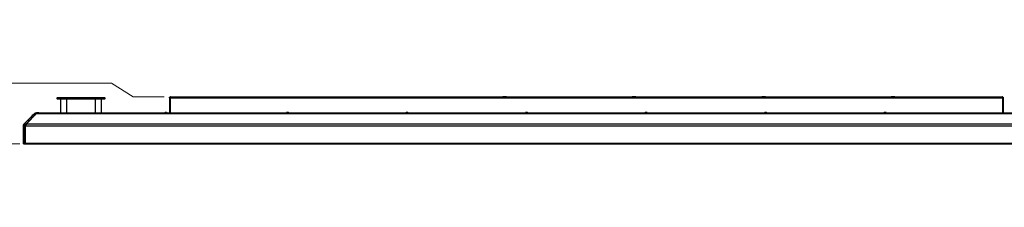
# Model space of a CAD drawing. Header units: millimetres. Extents: x 0 to 844, y -2 to 552.
# Tile 19 of 151: x 165 to 362, y 371 to 409. Entities that reach past the tile are written whole.
import ezdxf

# ---------------------------------------------------------------- set-up
doc = ezdxf.new("R2010")
doc.units = ezdxf.units.MM
doc.styles.add('SLDTEXTSTYLE0', font='GOTHIC.TTF', dxfattribs={"width": 0.913})
doc.dimstyles.new('SLDDIMSTYLE2', dxfattribs={"dimtxt": 3.5, "dimasz": 3.9624, "dimexe": 0, "dimexo": 0.0625, "dimgap": 0.875, "dimtad": 0, "dimtih": 1, "dimtoh": 1, "dimdec": 1, "dimlfac": 10, "dimrnd": 1e-09, "dimzin": 12, "dimdsep": 46, "dimtxsty": 'SLDTEXTSTYLE0', "dimsah": 1, "dimcen": 0.09, "dimadec": 0, "dimazin": 3, "dimtfac": 1, "dimtdec": 1, "dimtmove": 0, "dimatfit": 0, "dimfxl": 1, "dimfrac": 2, "dimtolj": 1, "dimtzin": 12, "dimarcsym": 0})

# ---------------------------------------------------------------- blocks, each defined once
blk = doc.blocks.new('_D_7')
at = {"color": 7, "linetype": 'Continuous', "lineweight": 0}
for p, q in [((145.75, 396.09), (145.75, 408.79)), ((183.12, 396.09), (142.58, 396.09)), ((187.47, 393.31), (183.12, 396.09)), ((141.23, 395.08), (140.16, 395.08)), ((140.16, 395.08), (140.16, 389.53)), ((150.28, 395.08), (151.35, 395.08)), ((151.35, 395.08), (151.35, 389.53)), ((193.65, 393.31), (187.47, 393.31)), ((140.16, 389.53), (141.23, 389.53)), ((151.35, 389.53), (150.28, 389.53)), ((164.69, 383.88), (142.58, 383.88)), ((145.75, 383.88), (145.75, 371.18))]:
    blk.add_line(p, q, dxfattribs=at)
at = {"color": 7, "linetype": 'Continuous', "lineweight": 18}
for points in [[(145.75, 396.09), (146.41, 400.05), (145.09, 400.05)], [(145.75, 383.88), (145.09, 379.92), (146.41, 379.92)]]:
    blk.add_solid(points, dxfattribs=at)
at = {"color": 7, "linetype": 'Continuous', "lineweight": 18, "char_height": 3.5, "attachment_point": 1, "style": 'SLDTEXTSTYLE0'}
for s, insert in [('3.71', (141.23, 394)), ('94.3', (141.23, 388.76))]:
    blk.add_mtext(s, dxfattribs=dict(at, insert=insert))

msp = doc.modelspace()

# ---------------------------------------------------------------- linework, layer by layer
at = {"color": 7, "linetype": 'Continuous', "lineweight": 25}
for p, q in [((172.202, 393.117), (172.252, 393.167)), ((173.472, 393.117), (172.202, 393.117)), ((172.202, 392.913), (172.202, 393.117)), ((172.252, 392.863), (172.202, 392.913)), ((172.202, 392.913), (173.472, 392.913)), ((172.252, 393.167), (173.472, 393.167)), ((173.472, 392.863), (172.252, 392.863)), ((172.837, 392.863), (172.837, 390.147)), ((173.472, 393.117), (173.472, 393.167)), ((173.472, 393.167), (180.457, 393.167)), ((173.472, 393.117), (173.472, 392.913)), ((180.457, 393.117), (173.472, 393.117)), ((173.472, 392.863), (173.472, 392.913)), ((173.472, 392.913), (180.457, 392.913)), ((180.457, 392.863), (173.472, 392.863)), ((174.107, 390.147), (174.107, 392.863)), ((179.822, 392.863), (179.822, 390.147)), ((180.457, 393.117), (180.457, 393.167)), ((180.457, 393.167), (181.677, 393.167)), ((180.457, 392.913), (180.457, 393.117)), ((181.727, 393.117), (180.457, 393.117)), ((180.457, 392.863), (180.457, 392.913)), ((180.457, 392.913), (181.727, 392.913)), ((181.677, 392.863), (180.457, 392.863)), ((181.092, 390.147), (181.092, 392.863)), ((181.727, 393.117), (181.677, 393.167)), ((181.677, 392.863), (181.727, 392.913)), ((181.727, 393.117), (181.727, 392.913)), ((194.735, 393.13), (194.856, 393.13)), ((194.735, 393.13), (194.735, 390.147)), ((194.856, 393.13), (194.856, 390.147)), ((194.863, 393.13), (362.006, 393.13)), ((194.863, 393.13), (194.863, 390.147)), ((194.917, 393.312), (361.952, 393.312)), ((261.655, 393.312), (261.655, 393.312)), ((261.84, 393.312), (261.655, 393.312)), ((261.84, 393.312), (261.84, 393.312)), ((262.21, 393.312), (261.84, 393.312)), ((262.21, 393.312), (262.21, 393.312)), ((262.394, 393.312), (262.21, 393.312)), ((262.394, 393.312), (262.394, 393.312)), ((287.655, 393.312), (287.655, 393.312)), ((287.84, 393.312), (287.655, 393.312)), ((287.84, 393.312), (287.84, 393.312)), ((288.21, 393.312), (287.84, 393.312)), ((288.21, 393.312), (288.21, 393.312)), ((288.394, 393.312), (288.21, 393.312)), ((288.394, 393.312), (288.394, 393.312)), ((313.655, 393.312), (313.655, 393.312)), ((313.84, 393.312), (313.655, 393.312)), ((313.84, 393.312), (313.84, 393.312)), ((314.21, 393.312), (313.84, 393.312)), ((314.21, 393.312), (314.21, 393.312)), ((314.394, 393.312), (314.21, 393.312)), ((314.394, 393.312), (314.394, 393.312)), ((339.655, 393.312), (339.655, 393.312)), ((339.84, 393.312), (339.655, 393.312)), ((339.84, 393.312), (339.84, 393.312)), ((340.21, 393.312), (339.84, 393.312)), ((340.21, 393.312), (340.21, 393.312)), ((340.394, 393.312), (340.21, 393.312)), ((340.394, 393.312), (340.394, 393.312)), ((362.006, 393.13), (362.006, 390.147)), ((362.013, 393.13), (362.013, 390.147)), ((362.135, 393.13), (362.013, 393.13)), ((362.135, 393.13), (362.135, 390.147)), ((165.581, 387.945), (167.597, 389.961)), ((168.016, 389.961), (166, 387.945)), ((168.016, 389.961), (388.854, 389.961)), ((168.423, 390.147), (168.046, 390.147)), ((168.44, 390.147), (168.425, 390.147)), ((168.465, 390.147), (168.44, 390.147)), ((168.465, 390.147), (388.405, 390.147)), ((266.303, 390.19), (266.303, 390.191)), ((290.567, 390.191), (290.566, 390.19)), ((166, 387.945), (390.87, 387.945)), ((165.395, 387.496), (165.395, 384.029)), ((165.762, 387.495), (165.812, 387.496)), ((165.812, 384.042), (165.812, 387.496)), ((165.814, 387.496), (391.056, 387.496)), ((165.814, 384.029), (165.814, 387.496)), ((165.391, 384.033), (165.391, 384.042)), ((165.535, 383.882), (165.558, 383.882)), ((165.558, 383.882), (165.649, 383.879)), ((165.762, 384.033), (165.762, 384.042)), ((165.762, 384.042), (165.812, 384.042)), ((165.762, 384.042), (165.762, 384.042)), ((165.812, 384.042), (165.762, 384.042)), ((165.814, 384.029), (391.056, 384.029)), ((165.907, 383.882), (165.93, 383.882)), ((165.964, 383.879), (390.906, 383.879))]:
    msp.add_line(p, q, dxfattribs=at)
at = {"color": 8, "linetype": 'Continuous', "lineweight": 25}
for p, q in [((165.599, 387.968), (165.601, 387.965)), ((165.971, 387.968), (165.99, 387.935)), ((165.391, 387.495), (165.395, 387.495)), ((165.812, 387.496), (165.814, 387.496)), ((165.812, 384.042), (165.814, 384.042)), ((165.93, 383.882), (165.93, 383.883))]:
    msp.add_line(p, q, dxfattribs=at)
at = {"color": 7, "linetype": 'Continuous', "lineweight": 25, "flags": 128}
for points in [[(193.903, 390.19), (193.903, 390.19), (193.903, 390.19), (193.903, 390.191), (193.903, 390.191)], [(218.398, 390.206), (218.398, 390.205), (218.398, 390.203), (218.399, 390.202), (218.399, 390.2), (218.399, 390.198), (218.399, 390.195), (218.4, 390.193), (218.4, 390.19)], [(218.567, 390.191), (218.567, 390.191), (218.567, 390.19), (218.567, 390.19), (218.566, 390.19)], [(242.398, 390.206), (242.398, 390.205), (242.398, 390.203), (242.399, 390.202), (242.399, 390.2), (242.399, 390.198), (242.399, 390.195), (242.4, 390.193), (242.4, 390.19)], [(242.47, 390.19), (242.47, 390.193), (242.47, 390.195), (242.471, 390.198), (242.471, 390.2), (242.471, 390.202), (242.471, 390.203), (242.471, 390.205), (242.472, 390.206)], [(266.398, 390.206), (266.398, 390.205), (266.398, 390.203), (266.399, 390.202), (266.399, 390.2), (266.399, 390.198), (266.399, 390.195), (266.4, 390.193), (266.4, 390.19)], [(266.47, 390.19), (266.47, 390.193), (266.47, 390.195), (266.471, 390.198), (266.471, 390.2), (266.471, 390.202), (266.471, 390.203), (266.471, 390.205), (266.472, 390.206)], [(290.398, 390.206), (290.398, 390.205), (290.398, 390.203), (290.399, 390.202), (290.399, 390.2), (290.399, 390.198), (290.399, 390.195), (290.4, 390.193), (290.4, 390.19)], [(290.47, 390.19), (290.47, 390.193), (290.47, 390.195), (290.471, 390.198), (290.471, 390.2), (290.471, 390.202), (290.471, 390.203), (290.471, 390.205), (290.472, 390.206)], [(314.398, 390.206), (314.398, 390.205), (314.398, 390.203), (314.399, 390.202), (314.399, 390.2), (314.399, 390.198), (314.399, 390.195), (314.4, 390.193), (314.4, 390.19)], [(314.47, 390.19), (314.47, 390.193), (314.47, 390.195), (314.471, 390.198), (314.471, 390.2), (314.471, 390.202), (314.471, 390.203), (314.471, 390.205), (314.472, 390.206)], [(338.303, 390.19), (338.303, 390.19), (338.303, 390.19), (338.303, 390.191), (338.303, 390.191)], [(338.47, 390.19), (338.47, 390.193), (338.47, 390.195), (338.471, 390.198), (338.471, 390.2), (338.471, 390.202), (338.471, 390.203), (338.471, 390.205), (338.472, 390.206)], [(165.391, 384.042), (165.391, 384.638), (165.391, 385.873), (165.391, 386.695), (165.391, 387.495)], [(165.391, 384.042), (165.391, 384.638), (165.391, 385.873), (165.391, 386.695), (165.391, 387.495)], [(165.762, 384.042), (165.762, 384.638), (165.762, 385.873), (165.762, 386.695), (165.762, 387.495)]]:
    msp.add_lwpolyline(points, dxfattribs=at)
at = {"color": 7, "linetype": 'Continuous', "lineweight": 25}
for centre, radius, start, end in [((168.465, 389.512), 0.635, 90, 135), ((168.046, 389.512), 0.635, 90, 92.50245), ((194.035, 389.708), 0.5, 105.33239, 118.60083), ((194.035, 389.705), 0.502, 94.18855, 105.1693), ((195.86, 390.393), 1.872, 185.75348, 186.25078), ((194.035, 389.614), 0.577, 86.51892, 93.48108), ((206.77, 388.862), 12.77, 173.96143, 174.03432), ((194.035, 389.705), 0.502, 74.83028, 85.81067), ((194.038, 390.283), 0.159, 323.90755, 324.38199), ((194.035, 389.708), 0.5, 61.39917, 74.66761), ((218.435, 389.708), 0.5, 105.33239, 118.60083), ((218.435, 389.705), 0.502, 94.18776, 105.1701), ((218.384, 390.248), 0.0996, 215.47776, 216.23269), ((218.435, 389.614), 0.577, 86.51892, 93.48108), ((206.007, 391.508), 12.533, 353.96074, 354.03501), ((218.435, 389.705), 0.502, 74.8307, 85.81145), ((218.435, 389.708), 0.5, 61.39917, 74.66761), ((242.435, 389.708), 0.5, 105.33239, 118.60083), ((242.435, 389.705), 0.502, 94.18883, 105.16902), ((242.551, 390.368), 0.305, 215.62657, 215.87275), ((242.435, 389.614), 0.577, 86.51858, 93.48142), ((242.435, 389.705), 0.502, 74.83137, 85.81077), ((242.646, 390.133), 0.0973, 143.86418, 144.6365), ((242.435, 389.708), 0.5, 61.39917, 74.66761), ((266.435, 389.708), 0.5, 105.33239, 118.60083), ((266.435, 389.705), 0.502, 94.18909, 105.16907), ((266.435, 389.614), 0.577, 86.51883, 93.48117), ((266.435, 389.705), 0.502, 74.83105, 85.81094), ((267.211, 389.727), 0.794, 144.25594, 144.35052), ((266.435, 389.708), 0.5, 61.39917, 74.66761), ((290.435, 389.708), 0.5, 105.33239, 118.60083), ((290.435, 389.705), 0.502, 94.18906, 105.16895), ((289.659, 389.727), 0.794, 35.64948, 35.74406), ((290.435, 389.614), 0.577, 86.51883, 93.48117), ((290.435, 389.705), 0.502, 74.83093, 85.81091), ((290.435, 389.708), 0.5, 61.39917, 74.66761), ((314.435, 389.708), 0.5, 105.33239, 118.60083), ((314.435, 389.705), 0.502, 94.18923, 105.16863), ((314.224, 390.133), 0.0973, 35.3635, 36.13582), ((314.435, 389.614), 0.577, 86.51858, 93.48142), ((314.435, 389.705), 0.502, 74.83098, 85.81117), ((314.319, 390.368), 0.305, 324.12725, 324.37343), ((314.435, 389.708), 0.5, 61.39917, 74.66761), ((338.435, 389.708), 0.5, 105.33239, 118.60083), ((338.435, 389.705), 0.502, 94.18855, 105.1693), ((350.863, 391.508), 12.533, 185.96499, 186.03926), ((338.435, 389.614), 0.577, 86.51892, 93.48108), ((338.435, 389.705), 0.502, 74.8299, 85.81224), ((338.486, 390.248), 0.0996, 323.76731, 324.52224), ((338.435, 389.708), 0.5, 61.39917, 74.66761), ((166.03, 387.496), 0.635, 135, 180), ((166.449, 387.496), 0.635, 135, 180), ((165.545, 384.029), 0.15, 180, 270), ((165.964, 384.029), 0.15, 180, 270)]:
    msp.add_arc(centre, radius, start, end, dxfattribs=at)
for points, knots in [([(194.735, 393.13), (194.737, 393.152), (194.742, 393.199), (194.783, 393.26), (194.833, 393.294), (194.88, 393.31), (194.905, 393.311), (194.917, 393.312)], [0, 0, 0, 0, 0.2345492, 0.4787041, 0.7332031, 0.865182, 1, 1, 1, 1]), ([(194.917, 393.312), (194.911, 393.31), (194.898, 393.306), (194.882, 393.274), (194.87, 393.226), (194.864, 393.174), (194.864, 393.142), (194.863, 393.13)], [0, 0, 0, 0, 0.21561353, 0.44324286, 0.66402929, 0.87747382, 1, 1, 1, 1]), ([(362.006, 393.13), (362.005, 393.15), (362.001, 393.192), (361.991, 393.246), (361.979, 393.287), (361.966, 393.309), (361.956, 393.311), (361.952, 393.312)], [0, 0, 0, 0, 0.2139477, 0.423898, 0.6369991, 0.8539335, 1, 1, 1, 1]), ([(361.952, 393.312), (361.965, 393.311), (361.99, 393.31), (362.037, 393.294), (362.087, 393.259), (362.127, 393.199), (362.132, 393.152), (362.135, 393.13)], [0, 0, 0, 0, 0.1353589, 0.2677271, 0.5225241, 0.7663807, 1, 1, 1, 1]), ([(362.003, 393.162), (362.005, 393.158), (362.012, 393.15), (362.013, 393.138), (362.013, 393.13)], [0, 0, 0, 0, 0.3498603, 1, 1, 1, 1]), ([(165.599, 387.968), (165.703, 388.072), (166.045, 388.414), (166.506, 388.875), (166.973, 389.342), (167.304, 389.673), (167.516, 389.884), (167.616, 389.984)], [0, 0, 0, 0, 0.1549699, 0.5083964, 0.6851086, 0.8505598, 1, 1, 1, 1]), ([(165.599, 387.968), (165.707, 388.076), (166.052, 388.421), (166.517, 388.885), (166.982, 389.351), (167.309, 389.678), (167.518, 389.886), (167.616, 389.984)], [0, 0, 0, 0, 0.1603254, 0.5137533, 0.6904673, 0.8532061, 1, 1, 1, 1]), ([(165.971, 387.968), (166.075, 388.072), (166.417, 388.414), (166.878, 388.875), (167.345, 389.342), (167.675, 389.673), (167.888, 389.884), (167.988, 389.984)], [0, 0, 0, 0, 0.1549702, 0.5083974, 0.6851109, 0.8505614, 1, 1, 1, 1]), ([(167.616, 389.984), (167.66, 390.017), (167.742, 390.081), (167.89, 390.137), (167.992, 390.144), (168.049, 390.147)], [0, 0, 0, 0, 0.324955, 0.6232455, 1, 1, 1, 1]), ([(167.988, 389.984), (168.043, 390.025), (168.138, 390.094), (168.288, 390.141), (168.379, 390.145), (168.425, 390.147)], [0, 0, 0, 0, 0.4044612, 0.698463, 1, 1, 1, 1]), ([(168.427, 390.147), (168.415, 390.147), (168.375, 390.147), (168.284, 390.147), (168.165, 390.147), (168.085, 390.147), (168.056, 390.147), (168.05, 390.147), (168.048, 390.147)], [0, 0, 0, 0, 0.0627875, 0.2084227, 0.4992665, 0.7900946, 0.9357892, 1, 1, 1, 1]), ([(165.391, 387.495), (165.395, 387.547), (165.402, 387.651), (165.465, 387.811), (165.539, 387.909), (165.591, 387.96), (165.599, 387.968)], [0, 0, 0, 0, 0.2670898, 0.5355279, 0.9276233, 1, 1, 1, 1]), ([(165.391, 387.495), (165.391, 387.54), (165.392, 387.59), (165.407, 387.633), (165.408, 387.637)], [0, 0, 0, 0, 0.90928335, 1, 1, 1, 1]), ([(165.762, 387.495), (165.765, 387.539), (165.77, 387.635), (165.825, 387.789), (165.9, 387.898), (165.957, 387.954), (165.971, 387.968)], [0, 0, 0, 0, 0.22644736, 0.49374035, 0.87056396, 1, 1, 1, 1]), ([(165.812, 387.496), (165.815, 387.542), (165.818, 387.617), (165.845, 387.683), (165.856, 387.709)], [0, 0, 0, 0, 0.596947, 1, 1, 1, 1]), ([(165.535, 383.882), (165.523, 383.883), (165.491, 383.886), (165.447, 383.909), (165.412, 383.949), (165.394, 383.99), (165.392, 384.02), (165.391, 384.033)], [0, 0, 0, 0, 0.17565245, 0.50236214, 0.68048339, 0.85975234, 1, 1, 1, 1]), ([(165.391, 384.033), (165.391, 384.033), (165.398, 384.033), (165.428, 384.033), (165.498, 384.033), (165.583, 384.033), (165.665, 384.033), (165.737, 384.033), (165.762, 384.033)], [0, 0, 0, 0, 0.0133992, 0.2704273, 0.5224146, 0.6111991, 0.86338, 1, 1, 1, 1]), ([(165.907, 383.882), (165.884, 383.882), (165.825, 383.883), (165.733, 383.883), (165.663, 383.883), (165.608, 383.883), (165.561, 383.883), (165.53, 383.883), (165.533, 383.882), (165.535, 383.882)], [0, 0, 0, 0, 0.1125582, 0.285466, 0.4329483, 0.4861912, 0.6359882, 0.7860162, 1, 1, 1, 1]), ([(165.649, 383.879), (165.656, 383.879), (165.668, 383.879), (165.705, 383.879), (165.747, 383.879), (165.798, 383.879), (165.858, 383.879), (165.914, 383.879), (165.951, 383.879), (165.964, 383.879)], [0, 0, 0, 0, 0.1949949, 0.3398396, 0.4846775, 0.6292833, 0.7738952, 0.9185004, 1, 1, 1, 1]), ([(165.907, 383.882), (165.884, 383.886), (165.845, 383.892), (165.801, 383.925), (165.775, 383.964), (165.763, 384.002), (165.762, 384.025), (165.762, 384.033)], [0, 0, 0, 0, 0.3519425, 0.5734134, 0.7453594, 0.9182942, 1, 1, 1, 1])]:
    msp.add_open_spline(points, degree=3, knots=knots, dxfattribs=at)
at = {"color": 8, "linetype": 'Continuous', "lineweight": 25}
msp.add_open_spline([(168.006, 389.951), (168.003, 389.956), (167.997, 389.967), (167.991, 389.978), (167.988, 389.984)], degree=3, knots=[0, 0, 0, 0, 0.4589033, 1, 1, 1, 1], dxfattribs=at)

# ---------------------------------------------------------------- dimensions: what is measured, and where the dimension line sits
at = {"color": 7, "linetype": 'Continuous', "lineweight": 18}
dim = msp.add_linear_dim(base=(145.753, 393.312), p1=(165.964, 383.879), p2=(194.917, 393.312), angle=90, dimstyle='SLDDIMSTYLE2', dxfattribs=at)
dim.commit()
dim.dimension.update_dxf_attribs({"geometry": '_D_7', "text_midpoint": (145.753, 390.041), "dimtype": 160})

doc.saveas('drawing.dxf')
